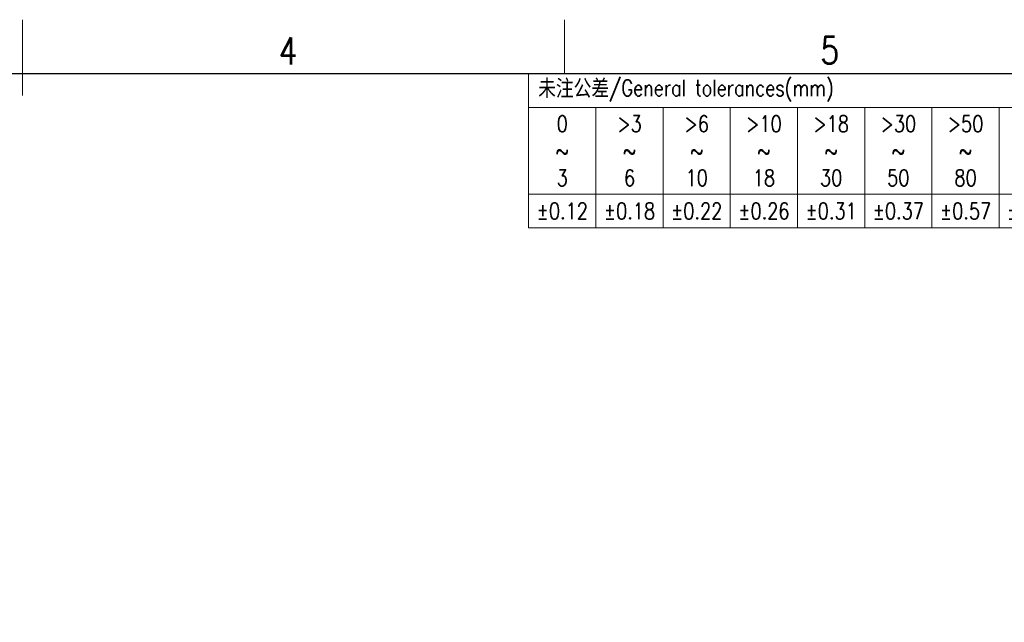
# Model space of a CAD drawing. Header units: millimetres. Extents: x -5 to 292, y -5 to 205.
# Tile 15 of 16: x 143 to 234, y 149 to 205. Entities that reach past the tile are written whole.
import ezdxf
from ezdxf.enums import TextEntityAlignment as Align

# ---------------------------------------------------------------- set-up
doc = ezdxf.new("R2010")
doc.units = ezdxf.units.MM
doc.layers.get('0').update_dxf_attribs({"lineweight": 30})
for name, color, linetype, lineweight in [('TEXT', 6, 'Continuous', 13), ('尺寸线', 3, 'Continuous', 13), ('轮廓线', 7, 'Continuous', 30)]:
    doc.layers.add(name, color=color, linetype=linetype, lineweight=lineweight)
doc.styles.add('romans-V1.1', font='romans.shx', dxfattribs={"width": 0.8})
doc.styles.add('Romans-高1.8', font='romans.shx', dxfattribs={"width": 0.8, "height": 1.8})
doc.styles.add('romans-高2.5', font='romans.shx', dxfattribs={"width": 0.8, "height": 2.5})
doc.styles.add('romans-高3.5', font='romans.shx', dxfattribs={"width": 0.8, "height": 3.5})
doc.styles.add('宋体-高2.5', font='txt', dxfattribs={"width": 0.8, "height": 2.5})

# ---------------------------------------------------------------- blocks, each defined once
blk = doc.blocks.new('*T10')
at = {"layer": '尺寸线', "color": 0, "lineweight": -2}
for p, q in [((0, 0), (6.2, 0)), ((0, 0), (0, -3.1)), ((6.2, 0), (12.4, 0)), ((12.4, 0), (18.6, 0)), ((18.6, 0), (24.8, 0)), ((24.8, 0), (31, 0)), ((31, 0), (37.2, 0)), ((37.2, 0), (43.4, 0)), ((43.4, 0), (49.6, 0)), ((49.6, 0), (55.8, 0)), ((55.8, 0), (62, 0)), ((62, 0), (68.2, 0)), ((68.2, 0), (74.4, 0)), ((74.4, 0), (80.6, 0)), ((80.6, 0), (86.8, 0)), ((86.8, 0), (96.8, 0)), ((86.8, 0), (86.8, -3.1)), ((96.8, 0), (96.8, -3.1)), ((0, -3.1), (6.2, -3.1)), ((0, -3.1), (0, -5.909)), ((6.2, -3.1), (12.4, -3.1)), ((6.2, -3.1), (6.2, -5.909)), ((12.4, -3.1), (18.6, -3.1)), ((12.4, -3.1), (12.4, -5.909)), ((18.6, -3.1), (24.8, -3.1)), ((18.6, -3.1), (18.6, -5.909)), ((24.8, -3.1), (31, -3.1)), ((24.8, -3.1), (24.8, -5.909)), ((31, -3.1), (37.2, -3.1)), ((31, -3.1), (31, -5.909)), ((37.2, -3.1), (43.4, -3.1)), ((37.2, -3.1), (37.2, -5.909)), ((43.4, -3.1), (49.6, -3.1)), ((43.4, -3.1), (43.4, -5.909)), ((49.6, -3.1), (55.8, -3.1)), ((49.6, -3.1), (49.6, -5.909)), ((55.8, -3.1), (62, -3.1)), ((55.8, -3.1), (55.8, -5.909)), ((62, -3.1), (68.2, -3.1)), ((62, -3.1), (62, -5.909)), ((68.2, -3.1), (74.4, -3.1)), ((68.2, -3.1), (68.2, -5.909)), ((74.4, -3.1), (80.6, -3.1)), ((74.4, -3.1), (74.4, -5.909)), ((80.6, -3.1), (86.8, -3.1)), ((80.6, -3.1), (80.6, -5.909)), ((86.8, -3.1), (86.8, -5.909)), ((96.8, -3.1), (96.8, -5.909)), ((0, -5.909), (0, -8.291)), ((6.2, -5.909), (6.2, -8.291)), ((12.4, -5.909), (12.4, -8.291)), ((18.6, -5.909), (18.6, -8.291)), ((24.8, -5.909), (24.8, -8.291)), ((31, -5.909), (31, -8.291)), ((37.2, -5.909), (37.2, -8.291)), ((43.4, -5.909), (43.4, -8.291)), ((49.6, -5.909), (49.6, -8.291)), ((55.8, -5.909), (55.8, -8.291)), ((62, -5.909), (62, -8.291)), ((68.2, -5.909), (68.2, -8.291)), ((74.4, -5.909), (74.4, -8.291)), ((80.6, -5.909), (80.6, -8.291)), ((86.8, -5.909), (86.8, -8.291)), ((96.8, -5.909), (96.8, -8.291)), ((0, -8.291), (0, -11.1)), ((6.2, -8.291), (6.2, -11.1)), ((12.4, -8.291), (12.4, -11.1)), ((18.6, -8.291), (18.6, -11.1)), ((24.8, -8.291), (24.8, -11.1)), ((31, -8.291), (31, -11.1)), ((37.2, -8.291), (37.2, -11.1)), ((43.4, -8.291), (43.4, -11.1)), ((49.6, -8.291), (49.6, -11.1)), ((55.8, -8.291), (55.8, -11.1)), ((62, -8.291), (62, -11.1)), ((68.2, -8.291), (68.2, -11.1)), ((74.4, -8.291), (74.4, -11.1)), ((80.6, -8.291), (80.6, -11.1)), ((86.8, -8.291), (96.8, -8.291)), ((86.8, -8.291), (86.8, -11.1)), ((96.8, -8.291), (96.8, -11.1)), ((0, -11.1), (6.2, -11.1)), ((0, -11.1), (0, -14.2)), ((6.2, -11.1), (12.4, -11.1)), ((6.2, -11.1), (6.2, -14.2)), ((12.4, -11.1), (18.6, -11.1)), ((12.4, -11.1), (12.4, -14.2)), ((18.6, -11.1), (24.8, -11.1)), ((18.6, -11.1), (18.6, -14.2)), ((24.8, -11.1), (31, -11.1)), ((24.8, -11.1), (24.8, -14.2)), ((31, -11.1), (37.2, -11.1)), ((31, -11.1), (31, -14.2)), ((37.2, -11.1), (43.4, -11.1)), ((37.2, -11.1), (37.2, -14.2)), ((43.4, -11.1), (49.6, -11.1)), ((43.4, -11.1), (43.4, -14.2)), ((49.6, -11.1), (55.8, -11.1)), ((49.6, -11.1), (49.6, -14.2)), ((55.8, -11.1), (62, -11.1)), ((55.8, -11.1), (55.8, -14.2)), ((62, -11.1), (68.2, -11.1)), ((62, -11.1), (62, -14.2)), ((68.2, -11.1), (74.4, -11.1)), ((68.2, -11.1), (68.2, -14.2)), ((74.4, -11.1), (80.6, -11.1)), ((74.4, -11.1), (74.4, -14.2)), ((80.6, -11.1), (86.8, -11.1)), ((80.6, -11.1), (80.6, -14.2)), ((86.8, -11.1), (86.8, -14.2)), ((96.8, -11.1), (96.8, -14.2)), ((0, -14.2), (6.2, -14.2)), ((6.2, -14.2), (12.4, -14.2)), ((12.4, -14.2), (18.6, -14.2)), ((18.6, -14.2), (24.8, -14.2)), ((24.8, -14.2), (31, -14.2)), ((31, -14.2), (37.2, -14.2)), ((37.2, -14.2), (43.4, -14.2)), ((43.4, -14.2), (49.6, -14.2)), ((49.6, -14.2), (55.8, -14.2)), ((55.8, -14.2), (62, -14.2)), ((62, -14.2), (68.2, -14.2)), ((68.2, -14.2), (74.4, -14.2)), ((74.4, -14.2), (80.6, -14.2)), ((80.6, -14.2), (86.8, -14.2)), ((86.8, -14.2), (96.8, -14.2))]:
    blk.add_line(p, q, dxfattribs=at)
at = {"layer": '尺寸线', "color": 3, "char_height": 1.5, "style": 'romans-高2.5'}
for s, insert, width, attachment_point in [('{\\fSimSun|b0|i0|c134|p2;\\C256; 未注公差\\Fromans|c134;/General tolerances(mm)}', (0.06, -1.55), 86.68, 4), ('{\\C256;\\P\\P0.1/10}', (91.8, -4.146), 9.88, 5)]:
    blk.add_mtext(s, dxfattribs=dict(at, insert=insert, width=width, attachment_point=attachment_point))
at = {"layer": '尺寸线', "char_height": 1.5, "attachment_point": 5}
for s, insert, width, style in [('0\\P~\\P3', (3.1, -7.1), 6.08, 'romans-高2.5'), ('>3\\P~\\P6', (9.3, -7.1), 6.08, 'romans-高2.5'), ('>6\\P~\\P10', (15.5, -7.1), 6.08, 'romans-高2.5'), ('>10\\P~\\P18', (21.7, -7.1), 6.08, 'romans-高2.5'), ('>30\\P~\\P50', (34.1, -7.1), 6.08, 'romans-高2.5'), ('>50\\P~\\P80', (40.3, -7.1), 6.08, 'romans-高2.5'), ('>80\\P~\\P120', (46.5, -7.1), 6.08, 'romans-高2.5'), ('>120\\P~\\P180', (52.7, -7.1), 6.08, 'romans-高2.5'), ('>180\\P~\\P250', (58.9, -7.1), 6.08, 'romans-高2.5'), ('>250\\P~\\P315', (65.1, -7.1), 6.08, 'romans-高2.5'), ('>315\\P~\\P400', (71.3, -7.1), 6.08, 'romans-高2.5'), ('>400\\P~\\P500', (77.5, -7.1), 6.08, 'romans-高2.5'), ('>18\\P~\\P30', (27.9, -7.1), 6.08, 'romans-高2.5'), ('>500', (83.7, -7.1), 6.08, 'romans-高2.5'), ('±0.12', (3.1, -12.65), 6.08, 'Romans-高1.8'), ('±0.18', (9.3, -12.65), 6.08, 'romans-V1.1'), ('±0.22', (15.5, -12.65), 6.08, 'romans-V1.1'), ('±0.26', (21.7, -12.65), 6.08, 'romans-V1.1'), ('±0.31', (27.9, -12.65), 6.08, 'romans-V1.1'), ('±0.37', (34.1, -12.65), 6.08, 'romans-V1.1'), ('±0.57', (40.3, -12.65), 6.08, 'romans-V1.1'), ('±0.80', (46.5, -12.65), 6.08, 'romans-V1.1'), ('±0.93', (52.7, -12.65), 6.08, 'romans-V1.1'), ('±1.05', (58.9, -12.65), 6.08, 'romans-V1.1'), ('±1.15', (65.1, -12.65), 6.08, 'romans-V1.1'), ('±1.60', (71.3, -12.65), 6.08, 'romans-V1.1'), ('±2.20', (77.5, -12.65), 6.08, 'romans-V1.1'), ('±2.50', (83.7, -12.65), 6.08, 'romans-V1.1'), ('\\P±2%%D', (91.8, -11.246), 9.88, 'romans-V1.1')]:
    blk.add_mtext(s, dxfattribs=dict(at, insert=insert, width=width, style=style))
blk = doc.blocks.new('DIN16742-TG6(NW)Rev.1.1')
blk.add_blockref('*T10', (0, 14.2))
blk = doc.blocks.new('FOR-1754 Rev.1.1-A4客户图')
at = {"layer": 'TEXT'}
blk.add_line((-93.5, 200), (-93.5, 205), dxfattribs=at)
at = {"layer": '尺寸线'}
blk.add_line((-143.5, 198), (-143.5, 205), dxfattribs=at)
at = {"layer": '轮廓线'}
blk.add_lwpolyline([(-74.666, 0), (0, 0), (0, 200), (-287, 200)], dxfattribs=at)
at = {"layer": 'TEXT', "style": 'romans-高2.5', "width": 0.8}
for s, p in [('4', (-119.848, 200.852)), ('5', (-69.881, 200.924))]:
    blk.add_text(s, height=2.5, dxfattribs=at).set_placement(p)
at = {"layer": '尺寸线', "width": 0.8}
for tag, height, style, p in [('/', 2.5, 'romans-高2.5', (-94.886, 30.436)), ('/', 2.5, 'romans-高2.5', (-96.707, 25.38)), ('/', 2.5, 'romans-高2.5', (-102.11, 20.605)), ('15EDGKNM-3.81-XXP-1Y-1000A(H)', 3.5, 'romans-高3.5', (-40.893, 11.725)), ('CENGMZ_2018.10.18', 2.5, 'romans-高2.5', (-97.539, 6.165)), ('15EDGKNM-3.5-C04', 2.5, 'romans-高2.5', (-47.364, 6.202)), ('T0-1', 2.5, 'romans-高2.5', (-5.688, 6.165)), ('2:1', 2.5, 'romans-高2.5', (-23.284, 1.196)), ('1/1', 2.5, 'romans-高2.5', (-5.772, 1.368))]:
    blk.add_attdef(tag, text='', height=height, dxfattribs=dict(at, style=style)).set_placement(p, align=Align.CENTER)
at = {"layer": '尺寸线', "style": '宋体-高2.5', "width": 0.8}
blk.add_attdef('/', text='', height=2.5, dxfattribs=at).set_placement((-55.643, 31.973), align=Align.MIDDLE_LEFT)

msp = doc.modelspace()

# ---------------------------------------------------------------- block references
msp.add_blockref('FOR-1754 Rev.1.1-A4客户图', (287, 0))
at = {"layer": '尺寸线'}
msp.add_blockref('DIN16742-TG6(NW)Rev.1.1', (190.2, 185.8), dxfattribs=at)

doc.saveas('drawing.dxf')
